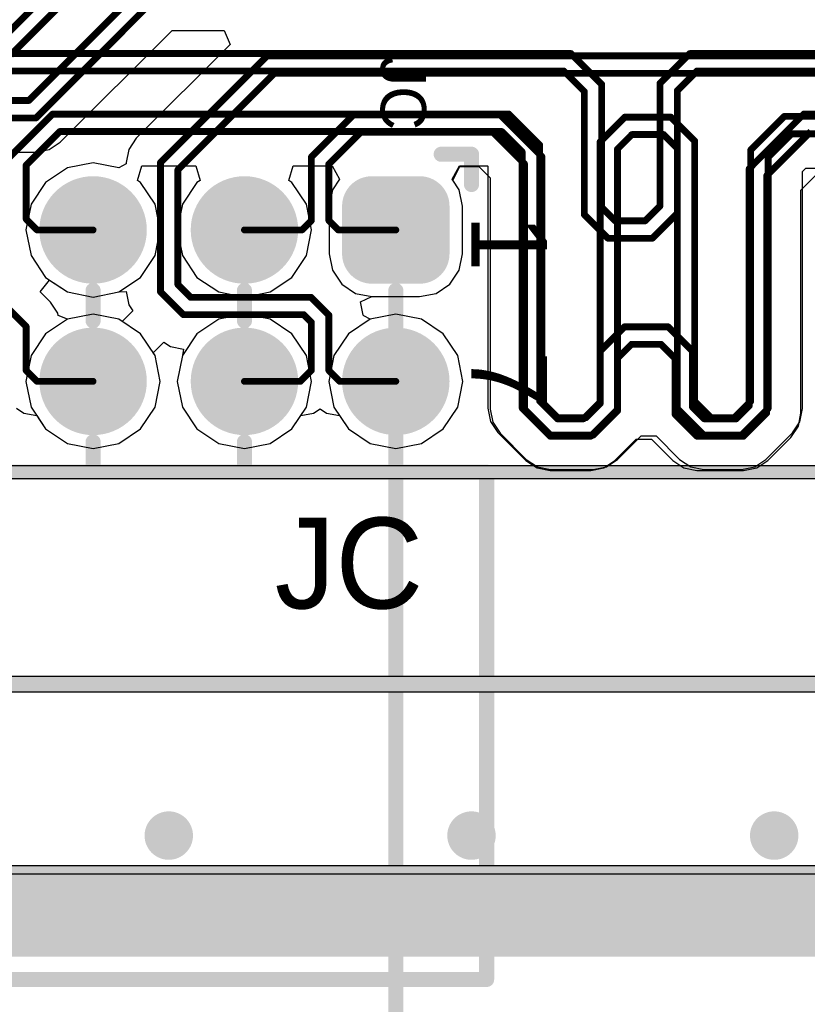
# Model space of a CAD drawing. Header units: millimetres. Extents: x 1.4 to 10.4, y 0 to 10.9.
# Tile 98 of 177: x 6.951 to 7.472, y 1.814 to 2.464. Entities that reach past the tile are written whole.
import ezdxf

# ---------------------------------------------------------------- set-up
doc = ezdxf.new("R2010")
doc.units = ezdxf.units.MM
doc.header["$MEASUREMENT"] = 0
for name, color, linetype in [('BottomLayer', 5, 'Continuous'), ('BottomSolder', 6, 'Continuous'), ('DrillDrawing', 1, 'Continuous'), ('DrillGuide', 244, 'Continuous'), ('InternalPlane1', 76, 'Continuous'), ('InternalPlane2', 16, 'Continuous'), ('KeepOutLayer', 6, 'Continuous'), ('Mechanical1', 6, 'Continuous'), ('Mechanical2', 216, 'Continuous'), ('Mechanical31', 56, 'Continuous'), ('MultiLayer', 9, 'Continuous'), ('TopLayer', 1, 'Continuous'), ('TopOverlay', 2, 'Continuous'), ('TopSolder', 216, 'Continuous')]:
    doc.layers.add(name, color=color, linetype=linetype)

msp = doc.modelspace()

# ---------------------------------------------------------------- linework, layer by layer
at = {"layer": 'BottomLayer'}
for p, q in [((7.02928, 2.35774), (7.03219, 2.36731)), ((7.03219, 2.36731), (7.06781, 2.36731)), ((7.06781, 2.36731), (7.07072, 2.35774)), ((7.12928, 2.35774), (7.13219, 2.36731)), ((7.13219, 2.36731), (7.15802, 2.36731)), ((7.15802, 2.36731), (7.16274, 2.35849)), ((7.23726, 2.35849), (7.24198, 2.36731)), ((7.24198, 2.36731), (7.2606, 2.36731)), ((7.2606, 2.36731), (7.26081, 2.3671)), ((7.46769, 2.35134), (7.48366, 2.36731)), ((7.26081, 2.3671), (7.26081, 2.20724)), ((7.03136, 2.35636), (7.02928, 2.35774)), ((7.04097, 2.34197), (7.03136, 2.35636)), ((7.06864, 2.35636), (7.05903, 2.34197)), ((7.07072, 2.35774), (7.06864, 2.35636)), ((7.13136, 2.35636), (7.12928, 2.35774)), ((7.14097, 2.34197), (7.13136, 2.35636)), ((7.16274, 2.35849), (7.15811, 2.35157)), ((7.24189, 2.35157), (7.23726, 2.35849)), ((7.15811, 2.35157), (7.15596, 2.34075)), ((7.24404, 2.34075), (7.24189, 2.35157)), ((7.46769, 2.204), (7.46769, 2.35134)), ((7.04435, 2.325), (7.04097, 2.34197)), ((7.05903, 2.34197), (7.05565, 2.325)), ((7.14435, 2.325), (7.14097, 2.34197)), ((7.15596, 2.34075), (7.15596, 2.30925)), ((7.24404, 2.30925), (7.24404, 2.34075)), ((7.04097, 2.30803), (7.04435, 2.325)), ((7.05565, 2.325), (7.05903, 2.30803)), ((7.14097, 2.30803), (7.14435, 2.325)), ((7.15596, 2.30925), (7.15811, 2.29843)), ((7.24189, 2.29843), (7.24404, 2.30925)), ((7.03136, 2.29364), (7.04097, 2.30803)), ((7.05903, 2.30803), (7.06864, 2.29364)), ((7.13136, 2.29364), (7.14097, 2.30803)), ((7.15811, 2.29843), (7.16425, 2.28925)), ((7.23575, 2.28925), (7.24189, 2.29843)), ((6.96493, 2.28415), (6.97128, 2.29188)), ((6.97128, 2.29188), (6.98303, 2.28403)), ((7.01697, 2.28403), (7.03136, 2.29364)), ((7.06864, 2.29364), (7.08303, 2.28403)), ((7.11697, 2.28403), (7.13136, 2.29364)), ((7.16425, 2.28925), (7.17343, 2.28311)), ((7.22657, 2.28311), (7.23575, 2.28925)), ((6.97179, 2.27729), (6.96493, 2.28415)), ((6.98303, 2.28403), (7, 2.28065)), ((7, 2.28065), (7.01697, 2.28403)), ((7.08303, 2.28403), (7.1, 2.28065)), ((7.1, 2.28065), (7.11697, 2.28403)), ((7.17343, 2.28311), (7.18425, 2.28096)), ((7.21575, 2.28096), (7.22657, 2.28311)), ((6.97671, 2.26993), (6.97179, 2.27729)), ((6.97179, 2.27729), (6.97179, 2.27729)), ((7.18425, 2.28096), (7.21575, 2.28096)), ((6.977, 2.26847), (6.97671, 2.26993)), ((6.98303, 2.26597), (6.977, 2.26847)), ((7, 2.26935), (6.98303, 2.26597)), ((7.01697, 2.26597), (7, 2.26935)), ((7.03136, 2.25636), (7.01697, 2.26597)), ((7.08303, 2.26597), (7.06864, 2.25636)), ((7.1, 2.26935), (7.08303, 2.26597)), ((7.11697, 2.26597), (7.1, 2.26935)), ((7.13136, 2.25636), (7.11697, 2.26597)), ((7.18303, 2.26597), (7.16864, 2.25636)), ((7.2, 2.26935), (7.18303, 2.26597)), ((7.21697, 2.26597), (7.2, 2.26935)), ((7.23136, 2.25636), (7.21697, 2.26597)), ((7.04097, 2.24197), (7.03136, 2.25636)), ((7.06864, 2.25636), (7.05903, 2.24197)), ((7.14097, 2.24197), (7.13136, 2.25636)), ((7.16864, 2.25636), (7.15903, 2.24197)), ((7.24097, 2.24197), (7.23136, 2.25636)), ((7.04435, 2.225), (7.04097, 2.24197)), ((7.05903, 2.24197), (7.05565, 2.225)), ((7.14435, 2.225), (7.14097, 2.24197)), ((7.15903, 2.24197), (7.15565, 2.225)), ((7.24435, 2.225), (7.24097, 2.24197)), ((7.04097, 2.20803), (7.04435, 2.225)), ((7.05565, 2.225), (7.05903, 2.20803)), ((7.14097, 2.20803), (7.14435, 2.225)), ((7.15565, 2.225), (7.15903, 2.20803)), ((7.24097, 2.20803), (7.24435, 2.225)), ((6.9495, 2.20726), (6.95432, 2.20404)), ((7.03136, 2.19364), (7.04097, 2.20803)), ((7.05903, 2.20803), (7.06864, 2.19364)), ((7.13136, 2.19364), (7.14097, 2.20803)), ((7.15903, 2.20803), (7.16864, 2.19364)), ((7.23136, 2.19364), (7.24097, 2.20803)), ((7.26081, 2.20724), (7.26081, 2.20724)), ((7.26081, 2.20724), (7.26254, 2.19856)), ((6.95432, 2.20404), (6.96282, 2.20235)), ((6.96282, 2.20235), (6.96864, 2.19364)), ((7.26254, 2.19856), (7.26746, 2.1912)), ((7.46596, 2.19532), (7.46769, 2.204)), ((7.46769, 2.204), (7.46769, 2.204)), ((6.96864, 2.19364), (6.98303, 2.18403)), ((7.01697, 2.18403), (7.03136, 2.19364)), ((7.06864, 2.19364), (7.08303, 2.18403)), ((7.11697, 2.18403), (7.13136, 2.19364)), ((7.16864, 2.19364), (7.18303, 2.18403)), ((7.21697, 2.18403), (7.23136, 2.19364)), ((7.46104, 2.18796), (7.46596, 2.19532)), ((7.26746, 2.1912), (7.28593, 2.17272)), ((7.3448, 2.17272), (7.35887, 2.18679)), ((7.35887, 2.18679), (7.36887, 2.18679)), ((7.36887, 2.18679), (7.38293, 2.17272)), ((7.4458, 2.17272), (7.46104, 2.18796)), ((7.46104, 2.18796), (7.46104, 2.18796)), ((6.98303, 2.18403), (7, 2.18065)), ((7, 2.18065), (7.01697, 2.18403)), ((7.08303, 2.18403), (7.1, 2.18065)), ((7.1, 2.18065), (7.11697, 2.18403)), ((7.18303, 2.18403), (7.2, 2.18065)), ((7.2, 2.18065), (7.21697, 2.18403)), ((7.28593, 2.17272), (7.28593, 2.17272)), ((7.28593, 2.17272), (7.29329, 2.1678)), ((7.33744, 2.1678), (7.3448, 2.17272)), ((7.38293, 2.17272), (7.39029, 2.1678)), ((7.43844, 2.1678), (7.4458, 2.17272)), ((7.29329, 2.1678), (7.29329, 2.1678)), ((7.29329, 2.1678), (7.29329, 2.1678)), ((7.29329, 2.1678), (7.29329, 2.1678)), ((7.29329, 2.1678), (7.29329, 2.1678)), ((7.29329, 2.1678), (7.29329, 2.1678)), ((7.29329, 2.1678), (7.30197, 2.16608)), ((7.30197, 2.16608), (7.32876, 2.16608)), ((7.32876, 2.16608), (7.33744, 2.1678)), ((7.32876, 2.16608), (7.32876, 2.16608)), ((7.39029, 2.1678), (7.39897, 2.16608)), ((7.39897, 2.16608), (7.39897, 2.16608)), ((7.39897, 2.16608), (7.42976, 2.16608)), ((7.42976, 2.16608), (7.43844, 2.1678)), ((7.42976, 2.16608), (7.42976, 2.16608)), ((9.97559, 1.89941), (3.02441, 1.89941))]:
    msp.add_line(p, q, dxfattribs=at)
at = {"layer": 'BottomLayer', "const_width": 0.0045}
for points in [[(6.8795, 2.4415), (7.31576, 2.4415)], [(7.31576, 2.4415), (7.336, 2.42126)], [(7.3745, 2.42176), (7.39424, 2.4415)], [(7.39424, 2.4415), (7.6965, 2.4415)], [(6.88426, 2.43), (7.311, 2.43)], [(7.311, 2.43), (7.3245, 2.4165)], [(7.386, 2.417), (7.399, 2.43)], [(7.399, 2.43), (7.70126, 2.43)], [(7.336, 2.34), (7.336, 2.42126)], [(7.3745, 2.34076), (7.3745, 2.42176)], [(7.386, 2.336), (7.386, 2.417)], [(7.3245, 2.33524), (7.3245, 2.4165)], [(6.94425, 2.37251), (6.97324, 2.4015)], [(6.97324, 2.4015), (7.27476, 2.4015)], [(7.27476, 2.4015), (7.295, 2.38126)], [(7.4335, 2.3655), (7.4695, 2.4015)], [(7.4695, 2.4015), (7.7215, 2.4015)], [(6.95575, 2.36775), (6.978, 2.39)], [(6.978, 2.39), (7.27, 2.39)], [(7.27, 2.39), (7.2835, 2.3765)], [(7.445, 2.36074), (7.47426, 2.39)], [(7.295, 2.212), (7.295, 2.38126)], [(7.2835, 2.20724), (7.2835, 2.3765)], [(6.95575, 2.33225), (6.95575, 2.36775)], [(7.4335, 2.20876), (7.4335, 2.3655)], [(7.445, 2.204), (7.445, 2.36074)], [(7.336, 2.34), (7.345, 2.331)], [(7.36474, 2.331), (7.3745, 2.34076)], [(7.3245, 2.33524), (7.34024, 2.3195)], [(7.3695, 2.3195), (7.386, 2.336)], [(6.95575, 2.33225), (6.963, 2.325)], [(7.345, 2.331), (7.36474, 2.331)], [(6.963, 2.325), (7, 2.325)], [(7.34024, 2.3195), (7.3695, 2.3195)], [(6.9365, 2.2805), (6.95575, 2.26125)], [(6.95575, 2.23225), (6.95575, 2.26125)], [(7.335, 2.245), (7.351, 2.261)], [(7.351, 2.261), (7.38, 2.261)], [(7.38, 2.261), (7.396, 2.245)], [(7.3465, 2.24024), (7.35576, 2.2495)], [(7.35576, 2.2495), (7.37524, 2.2495)], [(7.37524, 2.2495), (7.3845, 2.24024)], [(7.335, 2.21126), (7.335, 2.245)], [(7.396, 2.208), (7.396, 2.245)], [(7.3465, 2.2065), (7.3465, 2.24024)], [(7.3845, 2.20324), (7.3845, 2.24024)], [(6.95575, 2.23225), (6.963, 2.225)], [(6.963, 2.225), (7, 2.225)], [(7.295, 2.212), (7.30674, 2.20026)], [(7.324, 2.20026), (7.335, 2.21126)], [(7.2835, 2.20724), (7.30197, 2.18876)], [(7.32876, 2.18876), (7.3465, 2.2065)], [(7.3845, 2.20324), (7.39897, 2.18876)], [(7.396, 2.208), (7.40374, 2.20026)], [(7.425, 2.20026), (7.4335, 2.20876)], [(7.42976, 2.18876), (7.445, 2.204)], [(7.30674, 2.20026), (7.324, 2.20026)], [(7.40374, 2.20026), (7.425, 2.20026)], [(7.30197, 2.18876), (7.32876, 2.18876)], [(7.39897, 2.18876), (7.42976, 2.18876)]]:
    msp.add_lwpolyline(points, dxfattribs=at)
at = {"layer": 'BottomLayer'}
for points, const_width in [([(7.31464, 2.4415, 1), (7.31689, 2.4415, 1)], 0.00225), ([(7.31464, 2.4415, 1), (7.31689, 2.4415, 1)], 0.00225), ([(7.39311, 2.4415, 1), (7.39536, 2.4415, 1)], 0.00225), ([(7.39311, 2.4415, 1), (7.39536, 2.4415, 1)], 0.00225), ([(7.30987, 2.43, 1), (7.31212, 2.43, 1)], 0.00225), ([(7.30987, 2.43, 1), (7.31212, 2.43, 1)], 0.00225), ([(7.39787, 2.43, 1), (7.40013, 2.43, 1)], 0.00225), ([(7.39787, 2.43, 1), (7.40013, 2.43, 1)], 0.00225), ([(7.33488, 2.42126, 1), (7.33713, 2.42126, 1)], 0.00225), ([(7.33488, 2.42126, 1), (7.33713, 2.42126, 1)], 0.00225), ([(7.37338, 2.42176, 1), (7.37563, 2.42176, 1)], 0.00225), ([(7.37338, 2.42176, 1), (7.37563, 2.42176, 1)], 0.00225), ([(7.38488, 2.417, 1), (7.38713, 2.417, 1)], 0.00225), ([(7.38488, 2.417, 1), (7.38713, 2.417, 1)], 0.00225), ([(7.32338, 2.4165, 1), (7.32562, 2.4165, 1)], 0.00225), ([(7.32338, 2.4165, 1), (7.32562, 2.4165, 1)], 0.00225), ([(6.97211, 2.4015, 1), (6.97436, 2.4015, 1)], 0.00225), ([(6.97211, 2.4015, 1), (6.97436, 2.4015, 1)], 0.00225), ([(7.27364, 2.4015, 1), (7.27589, 2.4015, 1)], 0.00225), ([(7.27364, 2.4015, 1), (7.27589, 2.4015, 1)], 0.00225), ([(7.46837, 2.4015, 1), (7.47063, 2.4015, 1)], 0.00225), ([(7.46837, 2.4015, 1), (7.47063, 2.4015, 1)], 0.00225), ([(6.97687, 2.39, 1), (6.97912, 2.39, 1)], 0.00225), ([(6.97687, 2.39, 1), (6.97912, 2.39, 1)], 0.00225), ([(7.26888, 2.39, 1), (7.27112, 2.39, 1)], 0.00225), ([(7.26888, 2.39, 1), (7.27112, 2.39, 1)], 0.00225), ([(7.29387, 2.38126, 1), (7.29612, 2.38126, 1)], 0.00225), ([(7.29387, 2.38126, 1), (7.29612, 2.38126, 1)], 0.00225), ([(7.28238, 2.3765, 1), (7.28463, 2.3765, 1)], 0.00225), ([(7.28238, 2.3765, 1), (7.28463, 2.3765, 1)], 0.00225), ([(6.95463, 2.36775, 1), (6.95688, 2.36775, 1)], 0.00225), ([(6.95463, 2.36775, 1), (6.95688, 2.36775, 1)], 0.00225), ([(7.43238, 2.3655, 1), (7.43462, 2.3655, 1)], 0.00225), ([(7.43238, 2.3655, 1), (7.43462, 2.3655, 1)], 0.00225), ([(7.44388, 2.36074, 1), (7.44613, 2.36074, 1)], 0.00225), ([(7.44388, 2.36074, 1), (7.44613, 2.36074, 1)], 0.00225), ([(6.98425, 2.325, 1), (7.01575, 2.325, 1)], 0.0315), ([(7.08425, 2.325, 1), (7.11575, 2.325, 1)], 0.0315), ([(7.17638, 2.34075, 1), (7.19213, 2.34075, 1)], 0.01575), ([(7.20787, 2.34075, 1), (7.22362, 2.34075, 1)], 0.01575), ([(7.33488, 2.34, 1), (7.33713, 2.34, 1)], 0.00225), ([(7.33488, 2.34, 1), (7.33713, 2.34, 1)], 0.00225), ([(7.37338, 2.34076, 1), (7.37563, 2.34076, 1)], 0.00225), ([(7.37338, 2.34076, 1), (7.37563, 2.34076, 1)], 0.00225), ([(7.32338, 2.33524, 1), (7.32562, 2.33524, 1)], 0.00225), ([(7.32338, 2.33524, 1), (7.32562, 2.33524, 1)], 0.00225), ([(7.38488, 2.336, 1), (7.38713, 2.336, 1)], 0.00225), ([(7.38488, 2.336, 1), (7.38713, 2.336, 1)], 0.00225), ([(6.95463, 2.33225, 1), (6.95688, 2.33225, 1)], 0.00225), ([(6.95463, 2.33225, 1), (6.95688, 2.33225, 1)], 0.00225), ([(7.34387, 2.331, 1), (7.34612, 2.331, 1)], 0.00225), ([(7.34387, 2.331, 1), (7.34612, 2.331, 1)], 0.00225), ([(7.36361, 2.331, 1), (7.36586, 2.331, 1)], 0.00225), ([(7.36361, 2.331, 1), (7.36586, 2.331, 1)], 0.00225), ([(6.96188, 2.325, 1), (6.96413, 2.325, 1)], 0.00225), ([(6.96188, 2.325, 1), (6.96413, 2.325, 1)], 0.00225), ([(6.99887, 2.325, 1), (7.00113, 2.325, 1)], 0.00225), ([(7.17638, 2.30925, 1), (7.19213, 2.30925, 1)], 0.01575), ([(7.20787, 2.30925, 1), (7.22362, 2.30925, 1)], 0.01575), ([(7.33911, 2.3195, 1), (7.34136, 2.3195, 1)], 0.00225), ([(7.33911, 2.3195, 1), (7.34136, 2.3195, 1)], 0.00225), ([(7.36838, 2.3195, 1), (7.37063, 2.3195, 1)], 0.00225), ([(7.36838, 2.3195, 1), (7.37063, 2.3195, 1)], 0.00225), ([(6.95463, 2.26125, 1), (6.95688, 2.26125, 1)], 0.00225), ([(6.95463, 2.26125, 1), (6.95688, 2.26125, 1)], 0.00225), ([(7.34987, 2.261, 1), (7.35213, 2.261, 1)], 0.00225), ([(7.34987, 2.261, 1), (7.35213, 2.261, 1)], 0.00225), ([(7.37887, 2.261, 1), (7.38112, 2.261, 1)], 0.00225), ([(7.37887, 2.261, 1), (7.38112, 2.261, 1)], 0.00225), ([(6.98425, 2.225, 1), (7.01575, 2.225, 1)], 0.0315), ([(7.08425, 2.225, 1), (7.11575, 2.225, 1)], 0.0315), ([(7.18425, 2.225, 1), (7.21575, 2.225, 1)], 0.0315), ([(7.35464, 2.2495, 1), (7.35689, 2.2495, 1)], 0.00225), ([(7.35464, 2.2495, 1), (7.35689, 2.2495, 1)], 0.00225), ([(7.37411, 2.2495, 1), (7.37636, 2.2495, 1)], 0.00225), ([(7.37411, 2.2495, 1), (7.37636, 2.2495, 1)], 0.00225), ([(7.33387, 2.245, 1), (7.33613, 2.245, 1)], 0.00225), ([(7.33387, 2.245, 1), (7.33613, 2.245, 1)], 0.00225), ([(7.39487, 2.245, 1), (7.39712, 2.245, 1)], 0.00225), ([(7.39487, 2.245, 1), (7.39712, 2.245, 1)], 0.00225), ([(7.34537, 2.24024, 1), (7.34762, 2.24024, 1)], 0.00225), ([(7.34537, 2.24024, 1), (7.34762, 2.24024, 1)], 0.00225), ([(7.38338, 2.24024, 1), (7.38563, 2.24024, 1)], 0.00225), ([(7.38338, 2.24024, 1), (7.38563, 2.24024, 1)], 0.00225), ([(6.95463, 2.23225, 1), (6.95688, 2.23225, 1)], 0.00225), ([(6.95463, 2.23225, 1), (6.95688, 2.23225, 1)], 0.00225), ([(6.96188, 2.225, 1), (6.96413, 2.225, 1)], 0.00225), ([(6.96188, 2.225, 1), (6.96413, 2.225, 1)], 0.00225), ([(6.99887, 2.225, 1), (7.00113, 2.225, 1)], 0.00225), ([(7.29387, 2.212, 1), (7.29612, 2.212, 1)], 0.00225), ([(7.29387, 2.212, 1), (7.29612, 2.212, 1)], 0.00225), ([(7.33387, 2.21126, 1), (7.33613, 2.21126, 1)], 0.00225), ([(7.33387, 2.21126, 1), (7.33613, 2.21126, 1)], 0.00225), ([(7.28238, 2.20724, 1), (7.28463, 2.20724, 1)], 0.00225), ([(7.28238, 2.20724, 1), (7.28463, 2.20724, 1)], 0.00225), ([(7.34537, 2.2065, 1), (7.34762, 2.2065, 1)], 0.00225), ([(7.34537, 2.2065, 1), (7.34762, 2.2065, 1)], 0.00225), ([(7.38338, 2.20324, 1), (7.38563, 2.20324, 1)], 0.00225), ([(7.38338, 2.20324, 1), (7.38563, 2.20324, 1)], 0.00225), ([(7.39487, 2.208, 1), (7.39712, 2.208, 1)], 0.00225), ([(7.39487, 2.208, 1), (7.39712, 2.208, 1)], 0.00225), ([(7.43238, 2.20876, 1), (7.43462, 2.20876, 1)], 0.00225), ([(7.43238, 2.20876, 1), (7.43462, 2.20876, 1)], 0.00225), ([(7.44388, 2.204, 1), (7.44613, 2.204, 1)], 0.00225), ([(7.44388, 2.204, 1), (7.44613, 2.204, 1)], 0.00225), ([(7.30561, 2.20026, 1), (7.30786, 2.20026, 1)], 0.00225), ([(7.30561, 2.20026, 1), (7.30786, 2.20026, 1)], 0.00225), ([(7.32287, 2.20026, 1), (7.32512, 2.20026, 1)], 0.00225), ([(7.32287, 2.20026, 1), (7.32512, 2.20026, 1)], 0.00225), ([(7.40261, 2.20026, 1), (7.40486, 2.20026, 1)], 0.00225), ([(7.40261, 2.20026, 1), (7.40486, 2.20026, 1)], 0.00225), ([(7.42387, 2.20026, 1), (7.42612, 2.20026, 1)], 0.00225), ([(7.42387, 2.20026, 1), (7.42612, 2.20026, 1)], 0.00225), ([(7.30085, 2.18876, 1), (7.3031, 2.18876, 1)], 0.00225), ([(7.30085, 2.18876, 1), (7.3031, 2.18876, 1)], 0.00225), ([(7.32764, 2.18876, 1), (7.32989, 2.18876, 1)], 0.00225), ([(7.32764, 2.18876, 1), (7.32989, 2.18876, 1)], 0.00225), ([(7.39785, 2.18876, 1), (7.4001, 2.18876, 1)], 0.00225), ([(7.39785, 2.18876, 1), (7.4001, 2.18876, 1)], 0.00225), ([(7.42864, 2.18876, 1), (7.43089, 2.18876, 1)], 0.00225), ([(7.42864, 2.18876, 1), (7.43089, 2.18876, 1)], 0.00225), ([(7.044, 1.925, 1), (7.056, 1.925, 1)], 0.012), ([(7.244, 1.925, 1), (7.256, 1.925, 1)], 0.012), ([(7.444, 1.925, 1), (7.456, 1.925, 1)], 0.012)]:
    msp.add_lwpolyline(points, format="xyb", close=True, dxfattribs=dict(at, const_width=const_width))
for points in [[(7.21575, 2.3565), (7.18425, 2.3565), (7.21575, 2.2935), (7.18425, 2.2935)], [(7.2315, 2.34075), (7.1685, 2.34075), (7.2315, 2.30925), (7.1685, 2.30925)]]:
    msp.add_solid(points, dxfattribs=at)
at = {"layer": 'BottomSolder'}
for points, const_width in [([(6.98225, 2.325, 1), (7.01775, 2.325, 1)], 0.0355), ([(7.08225, 2.325, 1), (7.11775, 2.325, 1)], 0.0355), ([(7.17438, 2.34075, 1), (7.19413, 2.34075, 1)], 0.01975), ([(7.20587, 2.34075, 1), (7.22562, 2.34075, 1)], 0.01975), ([(7.17438, 2.30925, 1), (7.19413, 2.30925, 1)], 0.01975), ([(7.20587, 2.30925, 1), (7.22562, 2.30925, 1)], 0.01975), ([(6.98225, 2.225, 1), (7.01775, 2.225, 1)], 0.0355), ([(7.08225, 2.225, 1), (7.11775, 2.225, 1)], 0.0355), ([(7.18225, 2.225, 1), (7.21775, 2.225, 1)], 0.0355)]:
    msp.add_lwpolyline(points, format="xyb", close=True, dxfattribs=dict(at, const_width=const_width))
for points in [[(7.21575, 2.3605), (7.18425, 2.3605), (7.21575, 2.2895), (7.18425, 2.2895)], [(7.2355, 2.34075), (7.1645, 2.34075), (7.2355, 2.30925), (7.1645, 2.30925)]]:
    msp.add_solid(points, dxfattribs=at)
at = {"layer": 'DrillDrawing', "const_width": 0.006}
for points in [[(7.047, 1.925, 1), (7.053, 1.925, 1)], [(7.247, 1.925, 1), (7.253, 1.925, 1)], [(7.447, 1.925, 1), (7.453, 1.925, 1)]]:
    msp.add_lwpolyline(points, format="xyb", close=True, dxfattribs=at)
at = {"layer": 'DrillGuide', "const_width": 0.006}
for points in [[(7.047, 1.925, 1), (7.053, 1.925, 1)], [(7.247, 1.925, 1), (7.253, 1.925, 1)], [(7.447, 1.925, 1), (7.453, 1.925, 1)]]:
    msp.add_lwpolyline(points, format="xyb", close=True, dxfattribs=at)
at = {"layer": 'InternalPlane1'}
msp.add_line((9.96991, 1.90509), (3.03009, 1.90509), dxfattribs=at)
at = {"layer": 'InternalPlane1', "const_width": 0.03165}
for points in [[(6.98417, 2.325, 1), (7.01583, 2.325, 1)], [(7.08417, 2.325, 1), (7.11583, 2.325, 1)], [(7.18417, 2.325, 1), (7.21583, 2.325, 1)], [(6.98417, 2.225, 1), (7.01583, 2.225, 1)], [(7.08417, 2.225, 1), (7.11583, 2.225, 1)], [(7.18417, 2.225, 1), (7.21583, 2.225, 1)]]:
    msp.add_lwpolyline(points, format="xyb", close=True, dxfattribs=at)
at = {"layer": 'InternalPlane1', "const_width": 0.06}
msp.add_lwpolyline([(3, 1.875), (10, 1.875)], dxfattribs=at)
at = {"layer": 'InternalPlane2'}
for p, q in [((9.02827, 2.16917), (5.77173, 2.16917)), ((5.77, 2.16083), (9.03, 2.16083)), ((9.17789, 2.0301), (5.55211, 2.0301)), ((5.55, 2.0199), (9.18, 2.0199)), ((9.96991, 1.90509), (3.9451, 1.90509))]:
    msp.add_line(p, q, dxfattribs=at)
for points, const_width in [([(6.98417, 2.325, 1), (7.01583, 2.325, 1)], 0.03165), ([(7.08417, 2.325, 1), (7.11583, 2.325, 1)], 0.03165), ([(7.18417, 2.325, 1), (7.21583, 2.325, 1)], 0.03165), ([(6.98417, 2.225, 1), (7.01583, 2.225, 1)], 0.03165), ([(7.08417, 2.225, 1), (7.11583, 2.225, 1)], 0.03165), ([(7.18417, 2.225, 1), (7.21583, 2.225, 1)], 0.03165), ([(7.042, 1.925, 1), (7.058, 1.925, 1)], 0.016), ([(7.242, 1.925, 1), (7.258, 1.925, 1)], 0.016), ([(7.442, 1.925, 1), (7.458, 1.925, 1)], 0.016)]:
    msp.add_lwpolyline(points, format="xyb", close=True, dxfattribs=dict(at, const_width=const_width))
for points, const_width in [([(5.77, 2.165), (9.03, 2.165)], 0.00819), ([(5.55, 2.025), (9.18, 2.025)], 0.01), ([(3, 1.875), (10, 1.875)], 0.06)]:
    msp.add_lwpolyline(points, dxfattribs=dict(at, const_width=const_width))
at = {"layer": 'KeepOutLayer', "const_width": 0.00787}
msp.add_lwpolyline([(3, 1.875), (10, 1.875)], dxfattribs=at)
at = {"layer": 'Mechanical1', "const_width": 0.00819}
msp.add_lwpolyline([(3, 1.875), (10, 1.875)], dxfattribs=at)
at = {"layer": 'Mechanical2'}
for points, const_width in [([(7.2, 1.615), (7.2, 2.2795)], 0.01), ([(7.2, 1.615), (7.2, 2.2795)], 0.01), ([(3, 1.875), (10, 1.875)], 0.00819)]:
    msp.add_lwpolyline(points, dxfattribs=dict(at, const_width=const_width))
at = {"layer": 'Mechanical2', "const_width": 0.005}
msp.add_lwpolyline([(7.1975, 2.2795, 1), (7.2025, 2.2795, 1)], format="xyb", close=True, dxfattribs=at)
msp.add_lwpolyline([(7.1975, 2.2795, 1), (7.2025, 2.2795, 1)], format="xyb", close=True, dxfattribs=at)
at = {"layer": 'MultiLayer', "const_width": 0.012}
for points in [[(7.044, 1.925, 1), (7.056, 1.925, 1)], [(7.244, 1.925, 1), (7.256, 1.925, 1)], [(7.444, 1.925, 1), (7.456, 1.925, 1)]]:
    msp.add_lwpolyline(points, format="xyb", close=True, dxfattribs=at)
at = {"layer": 'TopLayer'}
for p, q in [((6.9783, 2.38296), (7.05216, 2.45681)), ((7.05216, 2.45681), (7.08667, 2.45681)), ((7.08667, 2.45681), (7.09049, 2.44758)), ((7.09049, 2.44758), (7.02846, 2.38554)), ((6.97095, 2.37804), (6.9783, 2.38296)), ((7.02846, 2.38554), (7.02354, 2.37818)), ((6.91599, 2.37631), (6.96226, 2.37631)), ((6.96226, 2.37631), (6.97095, 2.37804)), ((6.96226, 2.37631), (6.96226, 2.37631)), ((7.02354, 2.37818), (7.02181, 2.3695)), ((7, 2.36935), (6.98303, 2.36597)), ((7.01697, 2.36597), (7, 2.36935)), ((7.02181, 2.36856), (7.01697, 2.36597)), ((7.02181, 2.3695), (7.02181, 2.3695)), ((7.02181, 2.3695), (7.02181, 2.36856)), ((6.98303, 2.36597), (6.96864, 2.35636)), ((7.2376, 2.35799), (7.24231, 2.36681)), ((7.24231, 2.36681), (7.25484, 2.36681)), ((7.25484, 2.36681), (7.26231, 2.35934)), ((7.46869, 2.3636), (7.4709, 2.36581)), ((7.46869, 2.207), (7.46869, 2.3636)), ((7.4709, 2.36581), (7.56577, 2.36581)), ((6.96864, 2.35636), (6.95903, 2.34197)), ((7.24189, 2.35157), (7.2376, 2.35799)), ((7.26231, 2.35934), (7.26231, 2.20674)), ((7.24404, 2.34075), (7.24189, 2.35157)), ((6.95903, 2.34197), (6.95565, 2.325)), ((7.24404, 2.30925), (7.24404, 2.34075)), ((6.95565, 2.325), (6.95903, 2.30803)), ((7.24189, 2.29843), (7.24404, 2.30925)), ((6.95903, 2.30803), (6.96864, 2.29364)), ((7.23575, 2.28925), (7.24189, 2.29843)), ((6.96864, 2.29364), (6.98303, 2.28403)), ((7.22657, 2.28311), (7.23575, 2.28925)), ((6.98303, 2.28403), (7, 2.28065)), ((7, 2.28065), (7.01697, 2.28403)), ((7.01697, 2.28403), (7.02181, 2.28424)), ((7.01697, 2.28403), (7.01697, 2.28403)), ((7.01697, 2.28403), (7.01697, 2.28403)), ((7.02181, 2.28424), (7.02181, 2.28424)), ((7.02181, 2.28424), (7.02181, 2.28424)), ((7.02181, 2.28424), (7.02354, 2.27556)), ((7.21575, 2.28096), (7.22657, 2.28311)), ((7.17671, 2.27744), (7.18425, 2.28096)), ((7.17844, 2.26876), (7.17671, 2.27744)), ((7.18425, 2.28096), (7.21575, 2.28096)), ((7.02617, 2.27162), (7.0191, 2.26455)), ((7.02354, 2.27556), (7.02617, 2.27162)), ((6.98303, 2.26597), (6.96864, 2.25636)), ((7, 2.26935), (6.98303, 2.26597)), ((7.01697, 2.26597), (7, 2.26935)), ((7.0191, 2.26455), (7.01697, 2.26597)), ((7.17878, 2.26824), (7.17844, 2.26876)), ((7.17844, 2.26876), (7.17844, 2.26876)), ((7.17844, 2.26876), (7.17844, 2.26876)), ((7.17844, 2.26876), (7.17844, 2.26876)), ((7.17844, 2.26876), (7.17844, 2.26876)), ((7.18303, 2.26597), (7.17878, 2.26824)), ((7.2, 2.26935), (7.18303, 2.26597)), ((7.21697, 2.26597), (7.2, 2.26935)), ((7.23136, 2.25636), (7.21697, 2.26597)), ((6.96864, 2.25636), (6.95903, 2.24197)), ((7.03975, 2.2438), (7.04682, 2.25087)), ((7.04682, 2.25087), (7.05106, 2.24804)), ((7.24097, 2.24197), (7.23136, 2.25636)), ((7.04097, 2.24197), (7.03975, 2.2438)), ((7.05106, 2.24804), (7.05974, 2.24631)), ((7.05974, 2.24631), (7.05903, 2.24197)), ((7.05974, 2.24631), (7.05974, 2.24631)), ((6.95903, 2.24197), (6.95565, 2.225)), ((7.04435, 2.225), (7.04097, 2.24197)), ((7.05903, 2.24197), (7.05565, 2.225)), ((7.05903, 2.24197), (7.05903, 2.24197)), ((7.05903, 2.24197), (7.05903, 2.24197)), ((7.24435, 2.225), (7.24097, 2.24197)), ((6.95565, 2.225), (6.95903, 2.20803)), ((7.04097, 2.20803), (7.04435, 2.225)), ((7.05565, 2.225), (7.05903, 2.20803)), ((7.24097, 2.20803), (7.24435, 2.225)), ((6.95903, 2.20803), (6.96864, 2.19364)), ((7.03136, 2.19364), (7.04097, 2.20803)), ((7.05903, 2.20803), (7.06864, 2.19364)), ((7.14568, 2.20404), (7.15, 2.20693)), ((7.15, 2.20693), (7.15432, 2.20404)), ((7.23136, 2.19364), (7.24097, 2.20803)), ((7.26231, 2.20674), (7.26231, 2.20674)), ((7.26231, 2.20674), (7.26404, 2.19806)), ((7.46696, 2.19832), (7.46869, 2.207)), ((7.13136, 2.19364), (7.13718, 2.20235)), ((7.13718, 2.20235), (7.14568, 2.20404)), ((7.15432, 2.20404), (7.16282, 2.20235)), ((7.16282, 2.20235), (7.16864, 2.19364)), ((7.26404, 2.19806), (7.26896, 2.1907)), ((7.46204, 2.19096), (7.46696, 2.19832)), ((6.96864, 2.19364), (6.98303, 2.18403)), ((7.01697, 2.18403), (7.03136, 2.19364)), ((7.06864, 2.19364), (7.08303, 2.18403)), ((7.11697, 2.18403), (7.13136, 2.19364)), ((7.16864, 2.19364), (7.18303, 2.18403)), ((7.21697, 2.18403), (7.23136, 2.19364)), ((7.26896, 2.1907), (7.2862, 2.17346)), ((7.34654, 2.17346), (7.362, 2.18892)), ((7.362, 2.18892), (7.372, 2.18892)), ((7.372, 2.18892), (7.38746, 2.17346)), ((7.44454, 2.17346), (7.46204, 2.19096)), ((7.46204, 2.19096), (7.46204, 2.19096)), ((6.98303, 2.18403), (7, 2.18065)), ((7, 2.18065), (7.01697, 2.18403)), ((7.08303, 2.18403), (7.1, 2.18065)), ((7.1, 2.18065), (7.11697, 2.18403)), ((7.18303, 2.18403), (7.2, 2.18065)), ((7.2, 2.18065), (7.21697, 2.18403)), ((7.2862, 2.17346), (7.2862, 2.17346)), ((7.2862, 2.17346), (7.29356, 2.16854)), ((7.33918, 2.16854), (7.34654, 2.17346)), ((7.38746, 2.17346), (7.38746, 2.17346)), ((7.38746, 2.17346), (7.39482, 2.16854)), ((7.43718, 2.16854), (7.44454, 2.17346)), ((7.29356, 2.16854), (7.30224, 2.16681)), ((7.30224, 2.16681), (7.3305, 2.16681)), ((7.3305, 2.16681), (7.33918, 2.16854)), ((7.3305, 2.16681), (7.3305, 2.16681)), ((7.39482, 2.16854), (7.39482, 2.16854)), ((7.39482, 2.16854), (7.39482, 2.16854)), ((7.39482, 2.16854), (7.39482, 2.16854)), ((7.39482, 2.16854), (7.39482, 2.16854)), ((7.39482, 2.16854), (7.39482, 2.16854)), ((7.39482, 2.16854), (7.4035, 2.16681)), ((7.4035, 2.16681), (7.4285, 2.16681)), ((7.4285, 2.16681), (7.43718, 2.16854)), ((7.4285, 2.16681), (7.4285, 2.16681)), ((9.97559, 1.89941), (3.02441, 1.89941))]:
    msp.add_line(p, q, dxfattribs=at)
at = {"layer": 'TopLayer', "const_width": 0.0045}
for points in [[(6.94074, 2.452), (7.01974, 2.531)], [(6.9455, 2.4405), (7.0245, 2.5195)], [(6.9575, 2.4105), (7.038, 2.491)], [(6.96226, 2.399), (7.04276, 2.4795)], [(7.0445, 2.3695), (7.115, 2.44)], [(7.115, 2.44), (7.736, 2.44)], [(7.056, 2.36474), (7.11976, 2.4285)], [(7.11976, 2.4285), (7.74076, 2.4285)], [(6.2825, 2.4105), (6.9575, 2.4105)], [(6.28726, 2.399), (6.96226, 2.399)], [(7.14425, 2.37325), (7.172, 2.401)], [(7.172, 2.401), (7.269, 2.401)], [(7.269, 2.401), (7.2965, 2.3735)], [(7.335, 2.38326), (7.35124, 2.3995)], [(7.35124, 2.3995), (7.38176, 2.3995)], [(7.38176, 2.3995), (7.3975, 2.38376)], [(7.4345, 2.37776), (7.45674, 2.4)], [(7.45674, 2.4), (7.831, 2.4)], [(7.15575, 2.36849), (7.17676, 2.3895)], [(7.17676, 2.3895), (7.26424, 2.3895)], [(7.26424, 2.3895), (7.285, 2.36874)], [(7.3465, 2.3785), (7.356, 2.388)], [(7.356, 2.388), (7.377, 2.388)], [(7.377, 2.388), (7.386, 2.379)], [(7.446, 2.373), (7.4615, 2.3885)], [(7.4615, 2.3885), (7.83576, 2.3885)], [(7.335, 2.21026), (7.335, 2.38326)], [(7.3465, 2.2055), (7.3465, 2.3785)], [(7.386, 2.207), (7.386, 2.379)], [(7.3975, 2.21176), (7.3975, 2.38376)], [(7.14425, 2.33125), (7.14425, 2.37325)], [(7.2965, 2.2115), (7.2965, 2.3735)], [(7.4345, 2.21176), (7.4345, 2.37776)], [(7.446, 2.207), (7.446, 2.373)], [(7.0445, 2.28424), (7.0445, 2.3695)], [(7.15575, 2.33125), (7.15575, 2.36849)], [(7.285, 2.20674), (7.285, 2.36874)], [(7.056, 2.289), (7.056, 2.36474)], [(7.138, 2.325), (7.14425, 2.33125)], [(7.15575, 2.33125), (7.162, 2.325)], [(7.1, 2.325), (7.138, 2.325)], [(7.162, 2.325), (7.2, 2.325)], [(7.056, 2.289), (7.0645, 2.2805)], [(7.0445, 2.28424), (7.05974, 2.269)], [(7.0645, 2.2805), (7.14401, 2.2805)], [(7.14401, 2.2805), (7.15575, 2.26876)], [(7.05974, 2.269), (7.13925, 2.269)], [(7.13925, 2.269), (7.14425, 2.264)], [(7.15575, 2.23225), (7.15575, 2.26876)], [(7.14425, 2.23225), (7.14425, 2.264)], [(7.137, 2.225), (7.14425, 2.23225)], [(7.15575, 2.23225), (7.163, 2.225)], [(7.1, 2.225), (7.137, 2.225)], [(7.163, 2.225), (7.2, 2.225)], [(7.2965, 2.2115), (7.307, 2.201)], [(7.32574, 2.201), (7.335, 2.21026)], [(7.3975, 2.21176), (7.40826, 2.201)], [(7.42374, 2.201), (7.4345, 2.21176)], [(7.285, 2.20674), (7.30224, 2.1895)], [(7.3305, 2.1895), (7.3465, 2.2055)], [(7.386, 2.207), (7.4035, 2.1895)], [(7.4285, 2.1895), (7.446, 2.207)], [(7.307, 2.201), (7.32574, 2.201)], [(7.40826, 2.201), (7.42374, 2.201)], [(7.30224, 2.1895), (7.3305, 2.1895)], [(7.4035, 2.1895), (7.4285, 2.1895)]]:
    msp.add_lwpolyline(points, dxfattribs=at)
at = {"layer": 'TopLayer'}
for points, const_width in [([(7.11388, 2.44, 1), (7.11613, 2.44, 1)], 0.00225), ([(7.11388, 2.44, 1), (7.11613, 2.44, 1)], 0.00225), ([(7.11864, 2.4285, 1), (7.12089, 2.4285, 1)], 0.00225), ([(7.11864, 2.4285, 1), (7.12089, 2.4285, 1)], 0.00225), ([(6.95638, 2.4105, 1), (6.95862, 2.4105, 1)], 0.00225), ([(6.95638, 2.4105, 1), (6.95862, 2.4105, 1)], 0.00225), ([(6.96114, 2.399, 1), (6.96339, 2.399, 1)], 0.00225), ([(6.96114, 2.399, 1), (6.96339, 2.399, 1)], 0.00225), ([(7.17087, 2.401, 1), (7.17312, 2.401, 1)], 0.00225), ([(7.17087, 2.401, 1), (7.17312, 2.401, 1)], 0.00225), ([(7.26788, 2.401, 1), (7.27013, 2.401, 1)], 0.00225), ([(7.26788, 2.401, 1), (7.27013, 2.401, 1)], 0.00225), ([(7.35011, 2.3995, 1), (7.35236, 2.3995, 1)], 0.00225), ([(7.35011, 2.3995, 1), (7.35236, 2.3995, 1)], 0.00225), ([(7.38064, 2.3995, 1), (7.38289, 2.3995, 1)], 0.00225), ([(7.38064, 2.3995, 1), (7.38289, 2.3995, 1)], 0.00225), ([(7.45561, 2.4, 1), (7.45786, 2.4, 1)], 0.00225), ([(7.45561, 2.4, 1), (7.45786, 2.4, 1)], 0.00225), ([(7.17564, 2.3895, 1), (7.17789, 2.3895, 1)], 0.00225), ([(7.17564, 2.3895, 1), (7.17789, 2.3895, 1)], 0.00225), ([(7.26311, 2.3895, 1), (7.26536, 2.3895, 1)], 0.00225), ([(7.26311, 2.3895, 1), (7.26536, 2.3895, 1)], 0.00225), ([(7.35487, 2.388, 1), (7.35712, 2.388, 1)], 0.00225), ([(7.35487, 2.388, 1), (7.35712, 2.388, 1)], 0.00225), ([(7.37587, 2.388, 1), (7.37812, 2.388, 1)], 0.00225), ([(7.37587, 2.388, 1), (7.37812, 2.388, 1)], 0.00225), ([(7.46037, 2.3885, 1), (7.46263, 2.3885, 1)], 0.00225), ([(7.46037, 2.3885, 1), (7.46263, 2.3885, 1)], 0.00225), ([(7.33387, 2.38326, 1), (7.33613, 2.38326, 1)], 0.00225), ([(7.33387, 2.38326, 1), (7.33613, 2.38326, 1)], 0.00225), ([(7.34537, 2.3785, 1), (7.34762, 2.3785, 1)], 0.00225), ([(7.34537, 2.3785, 1), (7.34762, 2.3785, 1)], 0.00225), ([(7.38488, 2.379, 1), (7.38713, 2.379, 1)], 0.00225), ([(7.38488, 2.379, 1), (7.38713, 2.379, 1)], 0.00225), ([(7.39637, 2.38376, 1), (7.39863, 2.38376, 1)], 0.00225), ([(7.39637, 2.38376, 1), (7.39863, 2.38376, 1)], 0.00225), ([(7.14313, 2.37325, 1), (7.14537, 2.37325, 1)], 0.00225), ([(7.14313, 2.37325, 1), (7.14537, 2.37325, 1)], 0.00225), ([(7.29537, 2.3735, 1), (7.29763, 2.3735, 1)], 0.00225), ([(7.29537, 2.3735, 1), (7.29763, 2.3735, 1)], 0.00225), ([(7.43337, 2.37776, 1), (7.43562, 2.37776, 1)], 0.00225), ([(7.43337, 2.37776, 1), (7.43562, 2.37776, 1)], 0.00225), ([(7.44487, 2.373, 1), (7.44712, 2.373, 1)], 0.00225), ([(7.44487, 2.373, 1), (7.44712, 2.373, 1)], 0.00225), ([(7.04338, 2.3695, 1), (7.04563, 2.3695, 1)], 0.00225), ([(7.04338, 2.3695, 1), (7.04563, 2.3695, 1)], 0.00225), ([(7.15463, 2.36849, 1), (7.15688, 2.36849, 1)], 0.00225), ([(7.15463, 2.36849, 1), (7.15688, 2.36849, 1)], 0.00225), ([(7.28388, 2.36874, 1), (7.28613, 2.36874, 1)], 0.00225), ([(7.28388, 2.36874, 1), (7.28613, 2.36874, 1)], 0.00225), ([(7.05488, 2.36474, 1), (7.05713, 2.36474, 1)], 0.00225), ([(7.05488, 2.36474, 1), (7.05713, 2.36474, 1)], 0.00225), ([(6.98425, 2.325, 1), (7.01575, 2.325, 1)], 0.0315), ([(7.08425, 2.325, 1), (7.11575, 2.325, 1)], 0.0315), ([(7.17638, 2.34075, 1), (7.19213, 2.34075, 1)], 0.01575), ([(7.20787, 2.34075, 1), (7.22362, 2.34075, 1)], 0.01575), ([(7.14313, 2.33125, 1), (7.14537, 2.33125, 1)], 0.00225), ([(7.14313, 2.33125, 1), (7.14537, 2.33125, 1)], 0.00225), ([(7.15463, 2.33125, 1), (7.15688, 2.33125, 1)], 0.00225), ([(7.15463, 2.33125, 1), (7.15688, 2.33125, 1)], 0.00225), ([(7.09887, 2.325, 1), (7.10112, 2.325, 1)], 0.00225), ([(7.13687, 2.325, 1), (7.13912, 2.325, 1)], 0.00225), ([(7.13687, 2.325, 1), (7.13912, 2.325, 1)], 0.00225), ([(7.16087, 2.325, 1), (7.16312, 2.325, 1)], 0.00225), ([(7.16087, 2.325, 1), (7.16312, 2.325, 1)], 0.00225), ([(7.17638, 2.30925, 1), (7.19213, 2.30925, 1)], 0.01575), ([(7.19888, 2.325, 1), (7.20113, 2.325, 1)], 0.00225), ([(7.20787, 2.30925, 1), (7.22362, 2.30925, 1)], 0.01575), ([(7.05488, 2.289, 1), (7.05713, 2.289, 1)], 0.00225), ([(7.05488, 2.289, 1), (7.05713, 2.289, 1)], 0.00225), ([(7.04338, 2.28424, 1), (7.04563, 2.28424, 1)], 0.00225), ([(7.04338, 2.28424, 1), (7.04563, 2.28424, 1)], 0.00225), ([(7.06337, 2.2805, 1), (7.06562, 2.2805, 1)], 0.00225), ([(7.06337, 2.2805, 1), (7.06562, 2.2805, 1)], 0.00225), ([(7.14289, 2.2805, 1), (7.14514, 2.2805, 1)], 0.00225), ([(7.14289, 2.2805, 1), (7.14514, 2.2805, 1)], 0.00225), ([(7.05861, 2.269, 1), (7.06086, 2.269, 1)], 0.00225), ([(7.05861, 2.269, 1), (7.06086, 2.269, 1)], 0.00225), ([(7.13812, 2.269, 1), (7.14037, 2.269, 1)], 0.00225), ([(7.13812, 2.269, 1), (7.14037, 2.269, 1)], 0.00225), ([(7.15463, 2.26876, 1), (7.15688, 2.26876, 1)], 0.00225), ([(7.15463, 2.26876, 1), (7.15688, 2.26876, 1)], 0.00225), ([(7.14313, 2.264, 1), (7.14537, 2.264, 1)], 0.00225), ([(7.14313, 2.264, 1), (7.14537, 2.264, 1)], 0.00225), ([(6.98425, 2.225, 1), (7.01575, 2.225, 1)], 0.0315), ([(7.08425, 2.225, 1), (7.11575, 2.225, 1)], 0.0315), ([(7.18425, 2.225, 1), (7.21575, 2.225, 1)], 0.0315), ([(7.14313, 2.23225, 1), (7.14537, 2.23225, 1)], 0.00225), ([(7.14313, 2.23225, 1), (7.14537, 2.23225, 1)], 0.00225), ([(7.15463, 2.23225, 1), (7.15688, 2.23225, 1)], 0.00225), ([(7.15463, 2.23225, 1), (7.15688, 2.23225, 1)], 0.00225), ([(7.09887, 2.225, 1), (7.10112, 2.225, 1)], 0.00225), ([(7.13588, 2.225, 1), (7.13812, 2.225, 1)], 0.00225), ([(7.13588, 2.225, 1), (7.13812, 2.225, 1)], 0.00225), ([(7.16188, 2.225, 1), (7.16413, 2.225, 1)], 0.00225), ([(7.16188, 2.225, 1), (7.16413, 2.225, 1)], 0.00225), ([(7.19888, 2.225, 1), (7.20113, 2.225, 1)], 0.00225), ([(7.29537, 2.2115, 1), (7.29763, 2.2115, 1)], 0.00225), ([(7.29537, 2.2115, 1), (7.29763, 2.2115, 1)], 0.00225), ([(7.33387, 2.21026, 1), (7.33613, 2.21026, 1)], 0.00225), ([(7.33387, 2.21026, 1), (7.33613, 2.21026, 1)], 0.00225), ([(7.39637, 2.21176, 1), (7.39863, 2.21176, 1)], 0.00225), ([(7.39637, 2.21176, 1), (7.39863, 2.21176, 1)], 0.00225), ([(7.43337, 2.21176, 1), (7.43562, 2.21176, 1)], 0.00225), ([(7.43337, 2.21176, 1), (7.43562, 2.21176, 1)], 0.00225), ([(7.28388, 2.20674, 1), (7.28613, 2.20674, 1)], 0.00225), ([(7.28388, 2.20674, 1), (7.28613, 2.20674, 1)], 0.00225), ([(7.34537, 2.2055, 1), (7.34762, 2.2055, 1)], 0.00225), ([(7.34537, 2.2055, 1), (7.34762, 2.2055, 1)], 0.00225), ([(7.38488, 2.207, 1), (7.38713, 2.207, 1)], 0.00225), ([(7.38488, 2.207, 1), (7.38713, 2.207, 1)], 0.00225), ([(7.44487, 2.207, 1), (7.44712, 2.207, 1)], 0.00225), ([(7.44487, 2.207, 1), (7.44712, 2.207, 1)], 0.00225), ([(7.30588, 2.201, 1), (7.30813, 2.201, 1)], 0.00225), ([(7.30588, 2.201, 1), (7.30813, 2.201, 1)], 0.00225), ([(7.32461, 2.201, 1), (7.32686, 2.201, 1)], 0.00225), ([(7.32461, 2.201, 1), (7.32686, 2.201, 1)], 0.00225), ([(7.40714, 2.201, 1), (7.40939, 2.201, 1)], 0.00225), ([(7.40714, 2.201, 1), (7.40939, 2.201, 1)], 0.00225), ([(7.42261, 2.201, 1), (7.42486, 2.201, 1)], 0.00225), ([(7.42261, 2.201, 1), (7.42486, 2.201, 1)], 0.00225), ([(7.30111, 2.1895, 1), (7.30336, 2.1895, 1)], 0.00225), ([(7.30111, 2.1895, 1), (7.30336, 2.1895, 1)], 0.00225), ([(7.32937, 2.1895, 1), (7.33162, 2.1895, 1)], 0.00225), ([(7.32937, 2.1895, 1), (7.33162, 2.1895, 1)], 0.00225), ([(7.40238, 2.1895, 1), (7.40463, 2.1895, 1)], 0.00225), ([(7.40238, 2.1895, 1), (7.40463, 2.1895, 1)], 0.00225), ([(7.42737, 2.1895, 1), (7.42962, 2.1895, 1)], 0.00225), ([(7.42737, 2.1895, 1), (7.42962, 2.1895, 1)], 0.00225), ([(7.044, 1.925, 1), (7.056, 1.925, 1)], 0.012), ([(7.244, 1.925, 1), (7.256, 1.925, 1)], 0.012), ([(7.444, 1.925, 1), (7.456, 1.925, 1)], 0.012)]:
    msp.add_lwpolyline(points, format="xyb", close=True, dxfattribs=dict(at, const_width=const_width))
for points in [[(7.21575, 2.3565), (7.18425, 2.3565), (7.21575, 2.2935), (7.18425, 2.2935)], [(7.2315, 2.34075), (7.1685, 2.34075), (7.2315, 2.30925), (7.1685, 2.30925)]]:
    msp.add_solid(points, dxfattribs=at)
at = {"layer": 'TopOverlay', "const_width": 0.01}
for points in [[(7.23, 2.375), (7.25, 2.375)], [(7.25, 2.355), (7.25, 2.375)], [(7, 2.265), (7, 2.285)], [(7.1, 2.265), (7.1, 2.285)], [(7.2, 2.265), (7.2, 2.285)], [(7, 2.165), (7, 2.185)], [(7.1, 2.165), (7.1, 2.185)], [(7.2, 2.165), (7.2, 2.185)], [(6.64, 2.165), (7.26, 2.165)], [(7.26, 1.83), (7.26, 2.165)], [(6.64, 1.83), (7.26, 1.83)]]:
    msp.add_lwpolyline(points, dxfattribs=at)
at = {"layer": 'TopOverlay', "const_width": 0.005}
for points in [[(7.2275, 2.375, 1), (7.2325, 2.375, 1)], [(7.2475, 2.375, 1), (7.2525, 2.375, 1)], [(7.2475, 2.375, 1), (7.2525, 2.375, 1)], [(7.2475, 2.355, 1), (7.2525, 2.355, 1)], [(6.9975, 2.285, 1), (7.0025, 2.285, 1)], [(7.0975, 2.285, 1), (7.1025, 2.285, 1)], [(7.1975, 2.285, 1), (7.2025, 2.285, 1)], [(6.9975, 2.265, 1), (7.0025, 2.265, 1)], [(7.0975, 2.265, 1), (7.1025, 2.265, 1)], [(7.1975, 2.265, 1), (7.2025, 2.265, 1)], [(6.9975, 2.185, 1), (7.0025, 2.185, 1)], [(7.0975, 2.185, 1), (7.1025, 2.185, 1)], [(7.1975, 2.185, 1), (7.2025, 2.185, 1)], [(6.9975, 2.165, 1), (7.0025, 2.165, 1)], [(7.0975, 2.165, 1), (7.1025, 2.165, 1)], [(7.1975, 2.165, 1), (7.2025, 2.165, 1)], [(7.2575, 2.165, 1), (7.2625, 2.165, 1)], [(7.2575, 2.165, 1), (7.2625, 2.165, 1)], [(7.2575, 1.83, 1), (7.2625, 1.83, 1)], [(7.2575, 1.83, 1), (7.2625, 1.83, 1)]]:
    msp.add_lwpolyline(points, format="xyb", close=True, dxfattribs=at)
at = {"layer": 'TopSolder'}
for points, const_width in [([(6.98225, 2.325, 1), (7.01775, 2.325, 1)], 0.0355), ([(7.08225, 2.325, 1), (7.11775, 2.325, 1)], 0.0355), ([(7.17438, 2.34075, 1), (7.19413, 2.34075, 1)], 0.01975), ([(7.20587, 2.34075, 1), (7.22562, 2.34075, 1)], 0.01975), ([(7.17438, 2.30925, 1), (7.19413, 2.30925, 1)], 0.01975), ([(7.20587, 2.30925, 1), (7.22562, 2.30925, 1)], 0.01975), ([(6.98225, 2.225, 1), (7.01775, 2.225, 1)], 0.0355), ([(7.08225, 2.225, 1), (7.11775, 2.225, 1)], 0.0355), ([(7.18225, 2.225, 1), (7.21775, 2.225, 1)], 0.0355)]:
    msp.add_lwpolyline(points, format="xyb", close=True, dxfattribs=dict(at, const_width=const_width))
for points in [[(7.21575, 2.3605), (7.18425, 2.3605), (7.21575, 2.2895), (7.18425, 2.2895)], [(7.2355, 2.34075), (7.1645, 2.34075), (7.2355, 2.30925), (7.1645, 2.30925)]]:
    msp.add_solid(points, dxfattribs=at)

# ---------------------------------------------------------------- texts
at = {"layer": 'Mechanical31'}
msp.add_text('JC', height=0.06, rotation=360, dxfattribs=at).set_placement((7.12, 2.075))
at = {"layer": 'TopOverlay'}
for s, height, p in [('JC', 0.03, (7.19, 2.44)), ('1', 0.05, (7.25, 2.335)), ('7', 0.05, (7.25, 2.245))]:
    msp.add_text(s, height=height, rotation=270, dxfattribs=at).set_placement(p)

doc.saveas('drawing.dxf')
